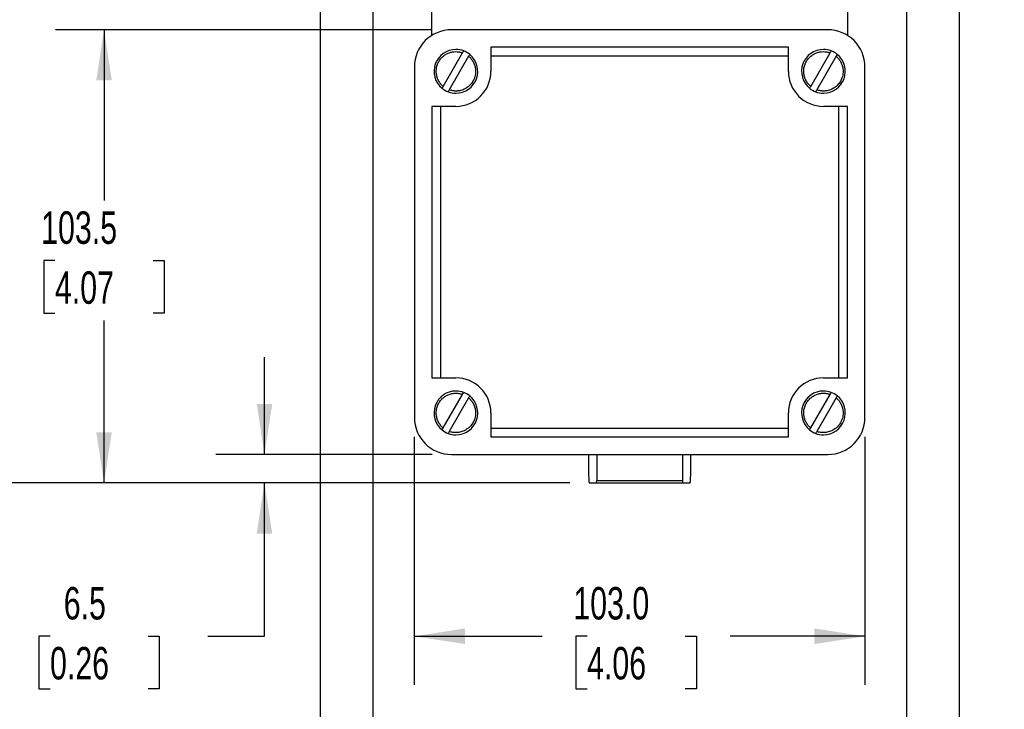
# Model space of a CAD drawing. Header units: millimetres. Extents: x 22 to 956, y 22 to 733.
# Tile 3 of 10: x 192 to 417, y 186 to 343. Entities that reach past the tile are written whole.
import ezdxf

# ---------------------------------------------------------------- set-up
doc = ezdxf.new("R2010")
doc.units = ezdxf.units.MM
doc.header["$LTSCALE"] = 3.5
doc.layers.add('DIMENSIONS', color=140, linetype='Continuous', lineweight=25)
doc.styles.add('SLDTEXTSTYLE0', font='TXT', dxfattribs={"width": 0.7})
doc.dimstyles.new('SLDDIMSTYLE0', dxfattribs={"dimtxt": 7.553027, "dimasz": 11.557, "dimexe": 0, "dimexo": 0.0625, "dimgap": 1.888257, "dimtad": 0, "dimtih": 1, "dimtoh": 1, "dimrnd": 1e-09, "dimzin": 4, "dimdsep": 46, "dimtxsty": 'SLDTEXTSTYLE0', "dimsah": 1, "dimcen": 0.09, "dimadec": 0, "dimazin": 1, "dimtfac": 1, "dimtofl": 0, "dimtmove": 0, "dimatfit": 3, "dimfxl": 0, "dimfrac": 2, "dimtolj": 1, "dimtzin": 12, "dimarcsym": 0})
doc.dimstyles.new('SLDDIMSTYLE1', dxfattribs={"dimtxt": 7.553027, "dimasz": 11.557, "dimexe": 0, "dimexo": 0.0625, "dimgap": 1.888257, "dimtad": 0, "dimtih": 1, "dimtoh": 1, "dimrnd": 1e-09, "dimzin": 12, "dimdsep": 46, "dimtxsty": 'SLDTEXTSTYLE0', "dimsah": 1, "dimcen": 0.09, "dimadec": 0, "dimazin": 3, "dimtfac": 1, "dimtmove": 0, "dimatfit": 0, "dimfxl": 0, "dimfrac": 2, "dimtolj": 1, "dimtzin": 12, "dimarcsym": 0})
doc.dimstyles.new('SLDDIMSTYLE2', dxfattribs={"dimtxt": 7.553027, "dimasz": 11.557, "dimexe": 0, "dimexo": 0.0625, "dimgap": 1.888257, "dimtad": 0, "dimtih": 1, "dimtoh": 1, "dimrnd": 1e-09, "dimzin": 12, "dimdsep": 46, "dimtxsty": 'SLDTEXTSTYLE0', "dimsah": 1, "dimcen": 0.09, "dimadec": 0, "dimazin": 3, "dimtfac": 1, "dimtofl": 0, "dimtmove": 0, "dimatfit": 3, "dimfxl": 0, "dimfrac": 2, "dimtolj": 1, "dimtzin": 12, "dimarcsym": 0})
doc.dimstyles.new('SLDDIMSTYLE5', dxfattribs={"dimtxt": 7.553027, "dimasz": 11.557, "dimexe": 0, "dimexo": 0.0625, "dimgap": 1.888257, "dimtad": 0, "dimtih": 1, "dimtoh": 1, "dimrnd": 1e-09, "dimzin": 4, "dimdsep": 46, "dimtxsty": 'SLDTEXTSTYLE0', "dimsah": 1, "dimcen": 0, "dimadec": 0, "dimazin": 1, "dimtfac": 1, "dimtofl": 0, "dimtmove": 0, "dimatfit": 3, "dimfxl": 0, "dimfrac": 2, "dimtolj": 1, "dimtzin": 12, "dimarcsym": 0})

# ---------------------------------------------------------------- blocks, each defined once
blk = doc.blocks.new('_D')
at = {"layer": 'DIMENSIONS'}
for p, q in [((282.03, 248.26), (282.03, 191.59)), ((385.03, 248.26), (385.03, 191.59)), ((282.03, 202.7), (311.27, 202.7)), ((321.51, 202.7), (318.97, 202.7)), ((318.97, 202.7), (318.97, 190.7)), ((343.95, 202.7), (346.49, 202.7)), ((346.49, 202.7), (346.49, 190.7)), ((385.03, 202.7), (354.19, 202.7)), ((318.97, 190.7), (321.51, 190.7)), ((346.49, 190.7), (343.95, 190.7))]:
    blk.add_line(p, q, dxfattribs=at)
for points in [[(282.03, 202.7), (293.59, 200.92), (293.59, 204.48)], [(385.03, 202.7), (373.47, 204.48), (373.47, 200.92)]]:
    blk.add_solid(points, dxfattribs=at)
at = {"layer": 'DIMENSIONS', "char_height": 7.408, "attachment_point": 1, "style": 'SLDTEXTSTYLE0'}
for s, insert in [('103.0', (318.37, 213.94)), ('4.06', (321.51, 200.25))]:
    blk.add_mtext(s, dxfattribs=dict(at, insert=insert))
blk = doc.blocks.new('_D_1')
at = {"layer": 'DIMENSIONS'}
for p, q in [((272.53, 360.97), (272.53, 160.6)), ((394.53, 360.97), (394.53, 160.6)), ((272.53, 171.71), (311.27, 171.71)), ((321.51, 171.71), (318.97, 171.71)), ((318.97, 171.71), (318.97, 159.71)), ((343.95, 171.71), (346.49, 171.71)), ((346.49, 171.71), (346.49, 159.71)), ((394.53, 171.71), (354.19, 171.71)), ((318.97, 159.71), (321.51, 159.71)), ((346.49, 159.71), (343.95, 159.71))]:
    blk.add_line(p, q, dxfattribs=at)
for points in [[(272.53, 171.71), (284.09, 169.93), (284.09, 173.49)], [(394.53, 171.71), (382.97, 173.49), (382.97, 169.93)]]:
    blk.add_solid(points, dxfattribs=at)
at = {"layer": 'DIMENSIONS', "char_height": 7.408, "attachment_point": 1, "style": 'SLDTEXTSTYLE0'}
for s, insert in [('122.0', (318.37, 182.95)), ('4.80', (321.51, 169.26))]:
    blk.add_mtext(s, dxfattribs=dict(at, insert=insert))
blk = doc.blocks.new('_D_2')
at = {"layer": 'DIMENSIONS'}
for p, q in [((260.53, 351.76), (260.53, 128.59)), ((406.53, 351.76), (406.53, 128.59)), ((260.53, 139.7), (311.27, 139.7)), ((321.51, 139.7), (318.97, 139.7)), ((318.97, 139.7), (318.97, 127.7)), ((343.95, 139.7), (346.49, 139.7)), ((346.49, 139.7), (346.49, 127.7)), ((406.53, 139.7), (354.19, 139.7)), ((318.97, 127.7), (321.51, 127.7)), ((346.49, 127.7), (343.95, 127.7))]:
    blk.add_line(p, q, dxfattribs=at)
for points in [[(260.53, 139.7), (272.09, 137.92), (272.09, 141.48)], [(406.53, 139.7), (394.97, 141.48), (394.97, 137.92)]]:
    blk.add_solid(points, dxfattribs=at)
at = {"layer": 'DIMENSIONS', "char_height": 7.408, "attachment_point": 1, "style": 'SLDTEXTSTYLE0'}
for s, insert in [('146.0', (318.37, 150.94)), ('5.75', (321.51, 137.25))]:
    blk.add_mtext(s, dxfattribs=dict(at, insert=insert))
blk = doc.blocks.new('_D_3')
at = {"layer": 'DIMENSIONS'}
for p, q in [((247.78, 244.2), (247.78, 266.43)), ((286.09, 244.2), (236.67, 244.2)), ((317.56, 237.7), (236.67, 237.7)), ((247.78, 202.7), (247.78, 237.7)), ((198.76, 202.7), (196.22, 202.7)), ((196.22, 202.7), (196.22, 190.7)), ((221.2, 202.7), (223.74, 202.7)), ((223.74, 202.7), (223.74, 190.7)), ((234.82, 202.7), (247.78, 202.7)), ((196.22, 190.7), (198.76, 190.7)), ((223.74, 190.7), (221.2, 190.7))]:
    blk.add_line(p, q, dxfattribs=at)
for points in [[(247.78, 244.2), (249.56, 255.76), (246, 255.76)], [(247.78, 237.7), (246, 226.15), (249.56, 226.15)]]:
    blk.add_solid(points, dxfattribs=at)
at = {"layer": 'DIMENSIONS', "char_height": 7.408, "attachment_point": 1, "style": 'SLDTEXTSTYLE0'}
for s, insert in [('6.5', (201.9, 213.94)), ('0.26', (198.76, 200.25))]:
    blk.add_mtext(s, dxfattribs=dict(at, insert=insert))
blk = doc.blocks.new('_D_4')
at = {"layer": 'DIMENSIONS'}
for p, q in [((286.09, 341.2), (199.99, 341.2)), ((211.11, 341.2), (211.11, 302.18)), ((199.88, 288.48), (197.35, 288.48)), ((197.35, 288.48), (197.35, 276.48)), ((222.33, 288.48), (224.86, 288.48)), ((224.86, 288.48), (224.86, 276.48)), ((197.35, 276.48), (199.88, 276.48)), ((211.11, 237.7), (211.11, 274.79)), ((224.86, 276.48), (222.33, 276.48)), ((317.56, 237.7), (199.99, 237.7))]:
    blk.add_line(p, q, dxfattribs=at)
for points in [[(211.11, 341.2), (209.33, 329.65), (212.88, 329.65)], [(211.11, 237.7), (212.88, 249.26), (209.33, 249.26)]]:
    blk.add_solid(points, dxfattribs=at)
at = {"layer": 'DIMENSIONS', "char_height": 7.408, "attachment_point": 1, "style": 'SLDTEXTSTYLE0'}
for s, insert in [('103.5', (196.74, 299.72)), ('4.07', (199.88, 286.03))]:
    blk.add_mtext(s, dxfattribs=dict(at, insert=insert))
blk = doc.blocks.new('_D_5')
at = {"layer": 'DIMENSIONS'}
for p, q in [((261.09, 351.2), (161.93, 351.2)), ((173.04, 351.2), (173.04, 311.82)), ((161.82, 298.12), (159.28, 298.12)), ((159.28, 298.12), (159.28, 286.12)), ((184.26, 298.12), (186.8, 298.12)), ((186.8, 298.12), (186.8, 286.12)), ((159.28, 286.12), (161.82, 286.12)), ((186.8, 286.12), (184.26, 286.12)), ((173.04, 237.7), (173.04, 284.43)), ((317.56, 237.7), (161.93, 237.7))]:
    blk.add_line(p, q, dxfattribs=at)
for points in [[(173.04, 351.2), (171.26, 339.65), (174.82, 339.65)], [(173.04, 237.7), (174.82, 249.26), (171.26, 249.26)]]:
    blk.add_solid(points, dxfattribs=at)
at = {"layer": 'DIMENSIONS', "char_height": 7.408, "attachment_point": 1, "style": 'SLDTEXTSTYLE0'}
for s, insert in [('113.5', (158.68, 309.36)), ('4.47', (161.82, 295.67))]:
    blk.add_mtext(s, dxfattribs=dict(at, insert=insert))
blk = doc.blocks.new('_D_6')
at = {"layer": 'DIMENSIONS'}
for p, q in [((268.09, 396.2), (88.42, 396.2)), ((99.53, 396.2), (99.53, 335.48)), ((88.31, 321.79), (85.77, 321.79)), ((85.77, 321.79), (85.77, 309.78)), ((110.75, 321.79), (113.29, 321.79)), ((113.29, 321.79), (113.29, 309.78)), ((85.77, 309.78), (88.31, 309.78)), ((113.29, 309.78), (110.75, 309.78)), ((99.53, 237.7), (99.53, 308.09)), ((317.56, 237.7), (88.42, 237.7))]:
    blk.add_line(p, q, dxfattribs=at)
for points in [[(99.53, 396.2), (97.75, 384.65), (101.31, 384.65)], [(99.53, 237.7), (101.31, 249.26), (97.75, 249.26)]]:
    blk.add_solid(points, dxfattribs=at)
at = {"layer": 'DIMENSIONS', "char_height": 7.408, "attachment_point": 1, "style": 'SLDTEXTSTYLE0'}
for s, insert in [('158.5', (85.17, 333.03)), ('6.24', (88.31, 319.33))]:
    blk.add_mtext(s, dxfattribs=dict(at, insert=insert))
blk = doc.blocks.new('_D_7')
at = {"layer": 'DIMENSIONS'}
for p, q in [((329.09, 563.35), (54.78, 563.35)), ((65.89, 563.35), (65.89, 420.62)), ((51.53, 406.92), (48.99, 406.92)), ((48.99, 406.92), (48.99, 394.92)), ((80.25, 406.92), (82.79, 406.92)), ((82.79, 406.92), (82.79, 394.92)), ((48.99, 394.92), (51.53, 394.92)), ((82.79, 394.92), (80.25, 394.92)), ((65.89, 237.7), (65.89, 393.23)), ((317.56, 237.7), (54.78, 237.7))]:
    blk.add_line(p, q, dxfattribs=at)
for points in [[(65.89, 563.35), (64.11, 551.8), (67.67, 551.8)], [(65.89, 237.7), (67.67, 249.26), (64.11, 249.26)]]:
    blk.add_solid(points, dxfattribs=at)
at = {"layer": 'DIMENSIONS', "char_height": 7.408, "attachment_point": 1, "style": 'SLDTEXTSTYLE0'}
for s, insert in [('325.7', (51.53, 418.16)), ('12.82', (51.53, 404.47))]:
    blk.add_mtext(s, dxfattribs=dict(at, insert=insert))
blk = doc.blocks.new('_D_10')
at = {"layer": 'DIMENSIONS'}
for p, q in [((319.55, 383.2), (123.68, 383.2)), ((134.79, 383.2), (134.79, 321.45)), ((123.57, 307.76), (121.03, 307.76)), ((121.03, 307.76), (121.03, 295.75)), ((146.01, 307.76), (148.55, 307.76)), ((148.55, 307.76), (148.55, 295.75)), ((121.03, 295.75), (123.57, 295.75)), ((148.55, 295.75), (146.01, 295.75)), ((134.79, 237.7), (134.79, 294.06)), ((317.56, 237.7), (123.68, 237.7))]:
    blk.add_line(p, q, dxfattribs=at)
for points in [[(134.79, 383.2), (133.01, 371.65), (136.57, 371.65)], [(134.79, 237.7), (136.57, 249.26), (133.01, 249.26)]]:
    blk.add_solid(points, dxfattribs=at)
at = {"layer": 'DIMENSIONS', "char_height": 7.408, "attachment_point": 1, "style": 'SLDTEXTSTYLE0'}
for s, insert in [('145.5', (120.43, 319)), ('5.73', (123.57, 305.3))]:
    blk.add_mtext(s, dxfattribs=dict(at, insert=insert))
blk = doc.blocks.new('_D_11')
at = {"layer": 'DIMENSIONS'}
for p, q in [((359.06, 422.57), (362.99, 453.04)), ((362.99, 453.04), (385.21, 453.04)), ((391.79, 454.11), (389.25, 454.11)), ((389.25, 454.11), (389.25, 442.1)), ((414.24, 454.11), (416.77, 454.11)), ((416.77, 454.11), (416.77, 442.1)), ((389.25, 442.1), (391.79, 442.1)), ((416.77, 442.1), (414.24, 442.1))]:
    blk.add_line(p, q, dxfattribs=at)
blk.add_solid([(359.06, 422.57), (362.3, 433.8), (358.78, 434.26)], dxfattribs=at)
at = {"layer": 'DIMENSIONS', "char_height": 7.408, "attachment_point": 1, "style": 'SLDTEXTSTYLE0'}
for s, insert in [('R200.0', (385.21, 465.35)), ('7.87', (391.79, 451.65))]:
    blk.add_mtext(s, dxfattribs=dict(at, insert=insert))

msp = doc.modelspace()

# ---------------------------------------------------------------- linework, layer by layer
for p, q in [((286.032, 339.913), (286.032, 351.202)), ((381.032, 351.202), (381.032, 339.913)), ((376.532, 341.202), (290.532, 341.202)), ((288.625, 328.267), (293.053, 335.937)), ((367.532, 337.202), (299.532, 337.202)), ((299.532, 337.202), (299.532, 335.202)), ((367.532, 335.202), (367.532, 337.202)), ((372.625, 328.267), (377.053, 335.937)), ((294.439, 335.137), (290.01, 327.467)), ((367.532, 335.202), (299.532, 335.202)), ((299.532, 335.202), (299.532, 331.702)), ((367.532, 331.702), (367.532, 335.202)), ((378.439, 335.137), (374.01, 327.467)), ((282.032, 332.702), (282.032, 252.702)), ((385.032, 252.702), (385.032, 332.702)), ((288.032, 323.702), (286.032, 323.702)), ((286.032, 323.702), (286.032, 261.702)), ((288.032, 323.702), (288.032, 261.702)), ((291.532, 323.702), (288.032, 323.702)), ((379.032, 323.702), (375.532, 323.702)), ((379.032, 261.702), (379.032, 323.702)), ((381.032, 323.702), (379.032, 323.702)), ((381.032, 261.702), (381.032, 323.702)), ((286.032, 261.702), (288.032, 261.702)), ((288.032, 261.702), (291.532, 261.702)), ((375.532, 261.702), (379.032, 261.702)), ((379.032, 261.702), (381.032, 261.702)), ((288.625, 250.267), (293.053, 257.937)), ((294.439, 257.137), (290.01, 249.467)), ((372.625, 250.267), (377.053, 257.937)), ((378.439, 257.137), (374.01, 249.467)), ((299.532, 253.702), (299.532, 250.202)), ((367.532, 250.202), (367.532, 253.702)), ((299.532, 250.202), (367.532, 250.202)), ((299.532, 250.202), (299.532, 248.202)), ((367.532, 248.202), (367.532, 250.202)), ((299.532, 248.202), (367.532, 248.202)), ((290.532, 244.202), (376.532, 244.202)), ((321.832, 244.202), (321.832, 241.702)), ((323.746, 244.202), (323.746, 238.238)), ((343.317, 244.202), (343.317, 238.238)), ((345.232, 241.702), (345.232, 244.202)), ((322.002, 237.702), (323.661, 237.702)), ((323.661, 237.702), (343.402, 237.702)), ((323.746, 238.238), (343.317, 238.238)), ((343.402, 237.702), (345.061, 237.702))]:
    msp.add_line(p, q)
for centre, radius, start, end in [((290.532, 332.702), 8.5, 90, 180), ((376.532, 332.702), 8.5, 0, 90), ((291.532, 331.702), 5, 90, 230.7931), ((291.532, 331.702), 5, 69.2069, 90), ((291.532, 331.702), 5, 270, 50.7931), ((291.532, 331.702), 5, 50.7931, 69.2069), ((375.532, 331.702), 5, 90, 230.7931), ((375.532, 331.702), 5, 69.2069, 90), ((375.532, 331.702), 5, 270, 50.7931), ((375.532, 331.702), 5, 50.7931, 69.2069), ((291.532, 331.702), 8, 270, 0), ((375.532, 331.702), 8, 180, 270), ((291.532, 331.702), 5, 230.7931, 249.2069), ((291.532, 331.702), 5, 249.2069, 270), ((375.532, 331.702), 5, 230.7931, 249.2069), ((375.532, 331.702), 5, 249.2069, 270), ((291.532, 253.702), 8, 0, 90), ((375.532, 253.702), 8, 90, 180), ((291.532, 253.702), 5, 90, 230.7931), ((291.532, 253.702), 5, 69.2069, 90), ((291.532, 253.702), 5, 270, 50.7931), ((291.532, 253.702), 5, 50.7931, 69.2069), ((375.532, 253.702), 5, 90, 230.7931), ((375.532, 253.702), 5, 69.2069, 90), ((375.532, 253.702), 5, 270, 50.7931), ((375.532, 253.702), 5, 50.7931, 69.2069), ((290.532, 252.702), 8.5, 180, 270), ((376.532, 252.702), 8.5, 270, 0), ((291.532, 253.702), 5, 230.7931, 249.2069), ((375.532, 253.702), 5, 230.7931, 249.2069), ((291.532, 253.702), 5, 249.2069, 270), ((375.532, 253.702), 5, 249.2069, 270)]:
    msp.add_arc(centre, radius, start, end)
for centre, start_param, end_param in [((322.002, 241.702), 1.5707963, 3.1415927), ((345.061, 241.702), 3.1415927, 4.712389), ((323.661, 241.702), 3.1415927, 3.6651914), ((343.402, 241.702), 2.6179939, 3.1415927)]:
    msp.add_ellipse(centre, major_axis=(0, 4), ratio=0.0425532, start_param=start_param, end_param=end_param)
for points, knots in [([(288.625, 328.267), (288.572, 328.313), (288.468, 328.404), (288.319, 328.549), (288.177, 328.701), (288.042, 328.859), (287.914, 329.023), (287.794, 329.193), (287.682, 329.368), (287.579, 329.549), (287.483, 329.733), (287.397, 329.922), (287.319, 330.115), (287.25, 330.312), (287.17, 330.581), (287.092, 330.927), (287.038, 331.351), (287.024, 331.778), (287.054, 332.215), (287.126, 332.658), (287.247, 333.104), (287.414, 333.539), (287.592, 333.887), (287.755, 334.153), (287.932, 334.411), (288.271, 334.83), (288.827, 335.335), (289.458, 335.715), (289.983, 335.936), (290.374, 336.056), (290.753, 336.14), (291.241, 336.205), (291.714, 336.209), (292.162, 336.161), (292.464, 336.108), (292.763, 336.036), (292.956, 335.97), (293.053, 335.937)], [0, 0, 0, 0, 0.0166008, 0.0332016, 0.0498024, 0.0664032, 0.0830039, 0.0996047, 0.1162055, 0.1328063, 0.1494071, 0.1660079, 0.1826087, 0.1992095, 0.2158103, 0.2499128, 0.2840161, 0.3181053, 0.3521855, 0.3887933, 0.4253592, 0.4627593, 0.5001166, 0.5188537, 0.5375293, 0.5748865, 0.6479649, 0.7160953, 0.7501838, 0.7842641, 0.8138499, 0.843225, 0.902094, 0.9265752, 0.9510561, 0.9755289, 1, 1, 1, 1]), ([(293.053, 335.937), (293.119, 336.052), (293.185, 336.165), (293.279, 336.328), (293.307, 336.377), (293.307, 336.377)], [0, 0, 0, 0, 0.5, 0.5, 1, 1, 1, 1]), ([(294.692, 335.577), (294.692, 335.577), (294.664, 335.528), (294.57, 335.366), (294.505, 335.252), (294.439, 335.137)], [0, 0, 0, 0, 0.5, 0.5, 1, 1, 1, 1]), ([(372.625, 328.267), (372.572, 328.313), (372.468, 328.404), (372.319, 328.549), (372.177, 328.701), (372.042, 328.859), (371.914, 329.023), (371.794, 329.193), (371.682, 329.368), (371.579, 329.549), (371.483, 329.733), (371.397, 329.922), (371.319, 330.115), (371.25, 330.312), (371.17, 330.581), (371.092, 330.927), (371.038, 331.351), (371.024, 331.778), (371.054, 332.215), (371.126, 332.658), (371.247, 333.104), (371.414, 333.539), (371.592, 333.887), (371.755, 334.153), (371.932, 334.411), (372.271, 334.83), (372.827, 335.335), (373.458, 335.715), (373.983, 335.936), (374.374, 336.056), (374.753, 336.14), (375.241, 336.205), (375.714, 336.209), (376.162, 336.161), (376.464, 336.108), (376.763, 336.036), (376.956, 335.97), (377.053, 335.937)], [0, 0, 0, 0, 0.0166008, 0.0332016, 0.0498024, 0.0664032, 0.0830039, 0.0996047, 0.1162055, 0.1328063, 0.1494071, 0.1660079, 0.1826087, 0.1992095, 0.2158103, 0.2499128, 0.2840161, 0.3181053, 0.3521855, 0.3887933, 0.4253592, 0.4627593, 0.5001166, 0.5188537, 0.5375293, 0.5748865, 0.6479649, 0.7160953, 0.7501838, 0.7842641, 0.8138499, 0.843225, 0.902094, 0.9265752, 0.9510561, 0.9755289, 1, 1, 1, 1]), ([(377.053, 335.937), (377.119, 336.052), (377.185, 336.165), (377.279, 336.328), (377.307, 336.377), (377.307, 336.377)], [0, 0, 0, 0, 0.5, 0.5, 1, 1, 1, 1]), ([(378.692, 335.577), (378.692, 335.577), (378.664, 335.528), (378.57, 335.366), (378.505, 335.252), (378.439, 335.137)], [0, 0, 0, 0, 0.5, 0.5, 1, 1, 1, 1]), ([(294.439, 335.137), (294.493, 335.09), (294.602, 334.995), (294.757, 334.842), (294.905, 334.683), (295.045, 334.517), (295.176, 334.344), (295.3, 334.165), (295.414, 333.981), (295.52, 333.791), (295.616, 333.596), (295.702, 333.397), (295.779, 333.194), (295.846, 332.987), (295.903, 332.778), (295.95, 332.566), (295.987, 332.352), (296.013, 332.136), (296.029, 331.919), (296.037, 331.578), (296.006, 331.113), (295.906, 330.613), (295.726, 330.033), (295.397, 329.329), (294.828, 328.591), (294.216, 328.07), (293.684, 327.738), (293.188, 327.504), (292.674, 327.34), (292.25, 327.254), (291.927, 327.217), (291.689, 327.203), (291.437, 327.201), (291.152, 327.214), (290.813, 327.255), (290.423, 327.332), (290.154, 327.42), (290.01, 327.467)], [0, 0, 0, 0, 0.0173386, 0.0346773, 0.052016, 0.0693547, 0.0866934, 0.1040323, 0.1213711, 0.1387101, 0.1560492, 0.1733884, 0.1907277, 0.2080671, 0.2254067, 0.2427464, 0.2600863, 0.2774264, 0.2947667, 0.3121072, 0.3591176, 0.4061244, 0.4339475, 0.5045992, 0.5910742, 0.6549433, 0.696142, 0.7410618, 0.7859756, 0.8250493, 0.8445032, 0.8639025, 0.8821766, 0.9049244, 0.9321449, 0.9638372, 1, 1, 1, 1]), ([(378.439, 335.137), (378.493, 335.09), (378.602, 334.995), (378.757, 334.842), (378.905, 334.683), (379.045, 334.517), (379.176, 334.344), (379.3, 334.165), (379.414, 333.981), (379.52, 333.791), (379.616, 333.596), (379.702, 333.397), (379.779, 333.194), (379.846, 332.987), (379.903, 332.778), (379.95, 332.566), (379.987, 332.352), (380.013, 332.136), (380.029, 331.919), (380.037, 331.578), (380.006, 331.113), (379.906, 330.613), (379.726, 330.033), (379.397, 329.329), (378.828, 328.591), (378.216, 328.07), (377.684, 327.738), (377.188, 327.504), (376.674, 327.34), (376.25, 327.254), (375.927, 327.217), (375.689, 327.203), (375.437, 327.201), (375.152, 327.214), (374.813, 327.255), (374.423, 327.332), (374.154, 327.42), (374.01, 327.467)], [0, 0, 0, 0, 0.0173386, 0.0346773, 0.052016, 0.0693547, 0.0866934, 0.1040323, 0.1213711, 0.1387101, 0.1560492, 0.1733884, 0.1907277, 0.2080671, 0.2254067, 0.2427464, 0.2600863, 0.2774264, 0.2947667, 0.3121072, 0.3591176, 0.4061244, 0.4339475, 0.5045992, 0.5910742, 0.6549433, 0.696142, 0.7410618, 0.7859756, 0.8250493, 0.8445032, 0.8639025, 0.8821766, 0.9049244, 0.9321449, 0.9638371, 1, 1, 1, 1]), ([(288.371, 327.828), (288.371, 327.828), (288.399, 327.876), (288.493, 328.039), (288.558, 328.152), (288.625, 328.267)], [0, 0, 0, 0, 0.5, 0.5, 1, 1, 1, 1]), ([(290.01, 327.467), (289.944, 327.352), (289.879, 327.239), (289.785, 327.076), (289.757, 327.028), (289.757, 327.028)], [0, 0, 0, 0, 0.5, 0.5, 1, 1, 1, 1]), ([(372.371, 327.828), (372.371, 327.828), (372.399, 327.876), (372.493, 328.039), (372.558, 328.152), (372.625, 328.267)], [0, 0, 0, 0, 0.5, 0.5, 1, 1, 1, 1]), ([(374.01, 327.467), (373.944, 327.352), (373.879, 327.239), (373.785, 327.076), (373.757, 327.028), (373.757, 327.028)], [0, 0, 0, 0, 0.5, 0.5, 1, 1, 1, 1]), ([(288.625, 250.267), (288.572, 250.313), (288.468, 250.404), (288.319, 250.549), (288.177, 250.701), (288.042, 250.859), (287.914, 251.023), (287.794, 251.193), (287.682, 251.368), (287.579, 251.549), (287.483, 251.733), (287.397, 251.922), (287.319, 252.115), (287.25, 252.312), (287.17, 252.581), (287.092, 252.927), (287.038, 253.351), (287.024, 253.778), (287.054, 254.215), (287.126, 254.658), (287.247, 255.104), (287.414, 255.539), (287.592, 255.887), (287.755, 256.153), (287.932, 256.411), (288.271, 256.83), (288.827, 257.335), (289.458, 257.715), (289.983, 257.936), (290.374, 258.056), (290.753, 258.14), (291.241, 258.205), (291.714, 258.209), (292.162, 258.161), (292.464, 258.108), (292.763, 258.036), (292.956, 257.97), (293.053, 257.937)], [0, 0, 0, 0, 0.0166008, 0.0332016, 0.0498024, 0.0664032, 0.0830039, 0.0996047, 0.1162055, 0.1328063, 0.1494071, 0.1660079, 0.1826087, 0.1992095, 0.2158103, 0.2499128, 0.2840161, 0.3181053, 0.3521855, 0.3887933, 0.4253592, 0.4627593, 0.5001166, 0.5188537, 0.5375293, 0.5748865, 0.6479649, 0.7160953, 0.7501838, 0.7842641, 0.8138499, 0.843225, 0.902094, 0.9265752, 0.9510561, 0.9755289, 1, 1, 1, 1]), ([(294.439, 257.137), (294.493, 257.09), (294.602, 256.995), (294.757, 256.842), (294.905, 256.683), (295.045, 256.517), (295.176, 256.344), (295.3, 256.165), (295.414, 255.981), (295.52, 255.791), (295.616, 255.596), (295.702, 255.397), (295.779, 255.194), (295.846, 254.987), (295.903, 254.778), (295.95, 254.566), (295.987, 254.352), (296.013, 254.136), (296.029, 253.919), (296.037, 253.578), (296.006, 253.113), (295.906, 252.613), (295.726, 252.033), (295.397, 251.329), (294.828, 250.591), (294.216, 250.07), (293.684, 249.738), (293.188, 249.504), (292.674, 249.34), (292.25, 249.254), (291.927, 249.217), (291.689, 249.203), (291.437, 249.201), (291.152, 249.214), (290.813, 249.255), (290.423, 249.332), (290.154, 249.42), (290.01, 249.467)], [0, 0, 0, 0, 0.0173386, 0.0346773, 0.052016, 0.0693547, 0.0866934, 0.1040323, 0.1213711, 0.1387101, 0.1560492, 0.1733884, 0.1907277, 0.2080671, 0.2254067, 0.2427464, 0.2600863, 0.2774264, 0.2947667, 0.3121072, 0.3591176, 0.4061244, 0.4339475, 0.5045992, 0.5910742, 0.6549433, 0.696142, 0.7410618, 0.7859756, 0.8250493, 0.8445032, 0.8639025, 0.8821766, 0.9049244, 0.9321449, 0.9638371, 1, 1, 1, 1]), ([(293.053, 257.937), (293.119, 258.052), (293.185, 258.165), (293.279, 258.328), (293.307, 258.377), (293.307, 258.377)], [0, 0, 0, 0, 0.5, 0.5, 1, 1, 1, 1]), ([(294.692, 257.577), (294.692, 257.577), (294.664, 257.528), (294.57, 257.366), (294.505, 257.252), (294.439, 257.137)], [0, 0, 0, 0, 0.5, 0.5, 1, 1, 1, 1]), ([(372.625, 250.267), (372.572, 250.313), (372.468, 250.404), (372.319, 250.549), (372.177, 250.701), (372.042, 250.859), (371.914, 251.023), (371.794, 251.193), (371.682, 251.368), (371.579, 251.549), (371.483, 251.733), (371.397, 251.922), (371.319, 252.115), (371.25, 252.312), (371.17, 252.581), (371.092, 252.927), (371.038, 253.351), (371.024, 253.778), (371.054, 254.215), (371.126, 254.658), (371.247, 255.104), (371.414, 255.539), (371.592, 255.887), (371.755, 256.153), (371.932, 256.411), (372.271, 256.83), (372.827, 257.335), (373.458, 257.715), (373.983, 257.936), (374.374, 258.056), (374.753, 258.14), (375.241, 258.205), (375.714, 258.209), (376.162, 258.161), (376.464, 258.108), (376.763, 258.036), (376.956, 257.97), (377.053, 257.937)], [0, 0, 0, 0, 0.0166008, 0.0332016, 0.0498024, 0.0664032, 0.0830039, 0.0996047, 0.1162055, 0.1328063, 0.1494071, 0.1660079, 0.1826087, 0.1992095, 0.2158103, 0.2499128, 0.2840161, 0.3181053, 0.3521855, 0.3887933, 0.4253592, 0.4627593, 0.5001166, 0.5188537, 0.5375293, 0.5748865, 0.6479649, 0.7160953, 0.7501838, 0.7842641, 0.8138499, 0.843225, 0.902094, 0.9265752, 0.9510561, 0.9755289, 1, 1, 1, 1]), ([(378.439, 257.137), (378.493, 257.09), (378.602, 256.995), (378.757, 256.842), (378.905, 256.683), (379.045, 256.517), (379.176, 256.344), (379.3, 256.165), (379.414, 255.981), (379.52, 255.791), (379.616, 255.596), (379.702, 255.397), (379.779, 255.194), (379.846, 254.987), (379.903, 254.778), (379.95, 254.566), (379.987, 254.352), (380.013, 254.136), (380.029, 253.919), (380.037, 253.578), (380.006, 253.113), (379.906, 252.613), (379.726, 252.033), (379.397, 251.329), (378.828, 250.591), (378.216, 250.07), (377.684, 249.738), (377.188, 249.504), (376.674, 249.34), (376.25, 249.254), (375.927, 249.217), (375.689, 249.203), (375.437, 249.201), (375.152, 249.214), (374.813, 249.255), (374.423, 249.332), (374.154, 249.42), (374.01, 249.467)], [0, 0, 0, 0, 0.01733864, 0.0346773, 0.05201597, 0.06935468, 0.08669344, 0.10403225, 0.12137114, 0.13871011, 0.15604918, 0.17338836, 0.19072766, 0.2080671, 0.22540668, 0.24274643, 0.26008634, 0.27742644, 0.29476674, 0.31210724, 0.35911759, 0.40612441, 0.43394746, 0.50459918, 0.59107423, 0.6549433, 0.69614203, 0.7410618, 0.78597564, 0.82504931, 0.84450316, 0.86390247, 0.88217658, 0.90492436, 0.93214489, 0.96383715, 1, 1, 1, 1]), ([(377.053, 257.937), (377.119, 258.052), (377.185, 258.165), (377.279, 258.328), (377.307, 258.377), (377.307, 258.377)], [0, 0, 0, 0, 0.5, 0.5, 1, 1, 1, 1]), ([(378.692, 257.577), (378.692, 257.577), (378.664, 257.528), (378.57, 257.366), (378.505, 257.252), (378.439, 257.137)], [0, 0, 0, 0, 0.5, 0.5, 1, 1, 1, 1]), ([(288.371, 249.828), (288.371, 249.828), (288.399, 249.876), (288.493, 250.039), (288.558, 250.152), (288.625, 250.267)], [0, 0, 0, 0, 0.5, 0.5, 1, 1, 1, 1]), ([(372.371, 249.828), (372.371, 249.828), (372.399, 249.876), (372.493, 250.039), (372.558, 250.152), (372.625, 250.267)], [0, 0, 0, 0, 0.5, 0.5, 1, 1, 1, 1]), ([(290.01, 249.467), (289.944, 249.352), (289.879, 249.239), (289.785, 249.076), (289.757, 249.028), (289.757, 249.028)], [0, 0, 0, 0, 0.5, 0.5, 1, 1, 1, 1]), ([(374.01, 249.467), (373.944, 249.352), (373.879, 249.239), (373.785, 249.076), (373.757, 249.028), (373.757, 249.028)], [0, 0, 0, 0, 0.5, 0.5, 1, 1, 1, 1])]:
    msp.add_open_spline(points, degree=3, knots=knots)

# ---------------------------------------------------------------- dimensions: what is measured, and where the dimension line sits
at = {"layer": 'DIMENSIONS'}
for base, p1, p2, angle, dimstyle, picture, middle in [((65.89, 563.354), (322.002, 237.702), (333.532, 563.354), 90, 'SLDDIMSTYLE2', '_D_7', (65.89, 406.922)), ((99.532, 396.202), (322.002, 237.702), (272.532, 396.202), 90, 'SLDDIMSTYLE2', '_D_6', (99.532, 321.787)), ((134.789, 383.202), (322.002, 237.702), (323.992, 383.202), 90, 'SLDDIMSTYLE2', '_D_10', (134.789, 307.759)), ((173.042, 351.202), (322.002, 237.702), (265.532, 351.202), 90, 'SLDDIMSTYLE2', '_D_5', (173.042, 298.12)), ((211.106, 341.202), (322.002, 237.702), (290.532, 341.202), 90, 'SLDDIMSTYLE2', '_D_4', (211.106, 288.482)), ((247.782, 237.702), (290.532, 244.202), (322.002, 237.702), 90, 'SLDDIMSTYLE1', '_D_3', (247.782, 202.702)), ((385.032, 202.702), (282.032, 252.702), (385.032, 252.702), 0, 'SLDDIMSTYLE0', '_D', (332.732, 202.702))]:
    dim = msp.add_linear_dim(base=base, p1=p1, p2=p2, angle=angle, dimstyle=dimstyle, dxfattribs=at)
    dim.commit()
    dim.dimension.update_dxf_attribs({"geometry": picture, "text_midpoint": middle, "dimtype": 160})
dim = msp.add_radius_dim(center=(333.532, 224.202), mpoint=(359.064, 422.566), dimstyle='SLDDIMSTYLE5', dxfattribs=at)
dim.commit()
dim.dimension.update_dxf_attribs({"geometry": '_D_11', "text_midpoint": (403.013, 453.044), "dimtype": 164})
for base, p1, p2, picture, middle in [((394.532, 171.712), (272.532, 365.412), (394.532, 365.412), '_D_1', (332.732, 171.712)), ((406.532, 139.702), (260.532, 356.202), (406.532, 356.202), '_D_2', (332.732, 139.702))]:
    dim = msp.add_linear_dim(base=base, p1=p1, p2=p2, dimstyle='SLDDIMSTYLE0', dxfattribs=at)
    dim.commit()
    dim.dimension.update_dxf_attribs({"geometry": picture, "text_midpoint": middle, "dimtype": 160})

doc.saveas('drawing.dxf')
